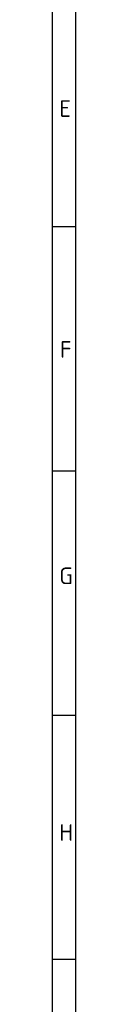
# Model space of a CAD drawing. Header units: millimetres. Extents: x 7 to 819, y 15 to 587.
# Tile 16 of 59: x 6.71 to 10.98, y 226.61 to 404.02. Entities that reach past the tile are written whole.
import ezdxf

# ---------------------------------------------------------------- set-up
doc = ezdxf.new("R2010")
doc.units = ezdxf.units.MM
doc.layers.add('Default', color=7, linetype='Continuous')

msp = doc.modelspace()

# ---------------------------------------------------------------- linework, layer by layer
at = {"layer": 'Default', "color": 7, "linetype": 'Continuous'}
for p, q in [((6.7081, 586.6698), (6.7081, 14.6698)), ((10.9778, 322.6698), (10.9778, 581.8093)), ((10.9778, 366.6698), (6.7081, 366.6698)), ((10.9778, 322.6698), (6.7081, 322.6698)), ((10.9778, 278.6698), (10.9778, 322.6698)), ((10.9778, 278.6698), (6.7081, 278.6698)), ((10.9778, 14.6698), (10.9778, 278.6698)), ((10.9778, 234.6698), (6.7081, 234.6698))]:
    msp.add_line(p, q, dxfattribs=at)

# ---------------------------------------------------------------- texts
at = {"layer": 'Default', "char_height": 3, "attachment_point": 1}
for s, insert, width in [('{\\fSolid Edge ISO|b1||i0||c0|p34;\\C7;\\H3.;\\W1.;E}', (8.0251, 389.5054), 1.636374), ('{\\fSolid Edge ISO|b1||i0||c0|p34;\\C7;\\H3.;\\W1.;F}', (8.1355, 346.1116), 1.704555), ('{\\fSolid Edge ISO|b1||i0||c0|p34;\\C7;\\H3.;\\W1.;G}', (8.0119, 305.3116), 1.772737), ('{\\fSolid Edge ISO|b1||i0||c0|p34;\\C7;\\H3.;\\W1.;H}', (8.0119, 259.0716), 1.840919)]:
    msp.add_mtext(s, dxfattribs=dict(at, insert=insert, width=width))

doc.saveas('drawing.dxf')
